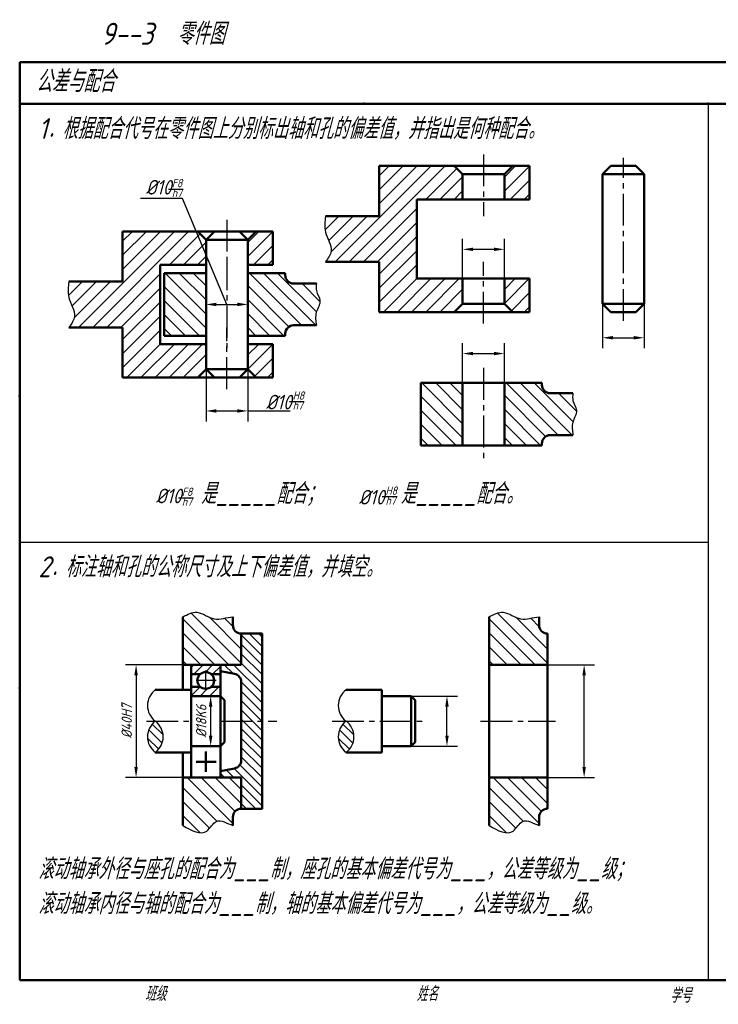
# Model space of a CAD drawing. Header units: millimetres. Extents: x 79 to 432, y 66 to 302.
import ezdxf

# ---------------------------------------------------------------- set-up
doc = ezdxf.new("R2010")
doc.units = ezdxf.units.MM
doc.header["$LTSCALE"] = 0.8
doc.linetypes.add('CENTER2', pattern=[28.575000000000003, 19.05, -3.175, 3.175, -3.175])
for name, color, linetype in [('剖面线层', 7, 'Continuous'), ('尺寸层', 221, 'Continuous'), ('细实线层', 7, 'Continuous')]:
    doc.layers.add(name, color=color, linetype=linetype)
for name, color, linetype, lineweight in [('文字层', 227, 'Continuous', 20), ('点画线层', 3, 'CENTER2', 25), ('粗实线层', 7, 'Continuous', 50)]:
    doc.layers.add(name, color=color, linetype=linetype, lineweight=lineweight)
doc.styles.add('工程字体（斜）', font='gbeitc.shx', dxfattribs={"bigfont": 'gbcbig.shx'})
doc.styles.add('工程斜体', font='gbeitc.shx', dxfattribs={"bigfont": 'gbcbig.shx'})
doc.dimstyles.new('gb35', dxfattribs={"dimtxt": 2.5, "dimasz": 2.5, "dimexe": 2.5, "dimexo": 0, "dimgap": 1, "dimtad": 1, "dimdsep": 46, "dimtxsty": '工程字体（斜）', "dimcen": 0, "dimadec": 0, "dimazin": 0, "dimtfac": 1, "dimtmove": 0, "dimatfit": 3, "dimfxl": 0, "dimarcsym": 0})
pattern_1 = [(135, (12.53816651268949, 4.818664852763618), (-1.122532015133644, -1.122532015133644), [])]

# ---------------------------------------------------------------- blocks, each defined once
blk = doc.blocks.new('*D22')
at = {"layer": 'Defpoints', "color": 0, "ltscale": 0.5}
for p in [(195.0721763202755, 222.1890420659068), (185.0721763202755, 215.1633605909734), (195.0721763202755, 215.1633605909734)]:
    blk.add_point(p, dxfattribs=at)
at = {"layer": '尺寸层', "color": 0, "lineweight": -2, "ltscale": 0.5}
for p, q in [((185.0721763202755, 215.1633605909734), (185.0721763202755, 224.6890420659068)), ((195.0721763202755, 215.1633605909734), (195.0721763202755, 224.6890420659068)), ((187.5721763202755, 222.1890420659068), (192.5721763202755, 222.1890420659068))]:
    blk.add_line(p, q, dxfattribs=at)
at = {"layer": '尺寸层', "color": 0, "ltscale": 0.5}
for points in [[(187.5721763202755, 222.6057087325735), (187.5721763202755, 221.7723753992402), (185.0721763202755, 222.1890420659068)], [(192.5721763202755, 222.6057087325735), (192.5721763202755, 221.7723753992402), (195.0721763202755, 222.1890420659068)]]:
    blk.add_solid(points, dxfattribs=at)
blk = doc.blocks.new('*D23')
at = {"layer": 'Defpoints', "color": 0, "ltscale": 0.5}
for p in [(218.5945918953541, 234.1395076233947), (228.5945918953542, 234.1395076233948), (228.5945918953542, 225.9808000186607)]:
    blk.add_point(p, dxfattribs=at)
at = {"layer": '尺寸层', "color": 0, "lineweight": -2, "ltscale": 0.5}
for p, q in [((218.5945918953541, 234.1395076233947), (218.5945918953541, 223.4808000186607)), ((228.5945918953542, 234.1395076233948), (228.5945918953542, 223.4808000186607)), ((221.0945918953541, 225.9808000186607), (226.0945918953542, 225.9808000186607))]:
    blk.add_line(p, q, dxfattribs=at)
at = {"layer": '尺寸层', "color": 0, "ltscale": 0.5}
for points in [[(221.0945918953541, 226.3974666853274), (221.0945918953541, 225.5641333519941), (218.5945918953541, 225.9808000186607)], [(226.0945918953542, 226.3974666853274), (226.0945918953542, 225.5641333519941), (228.5945918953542, 225.9808000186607)]]:
    blk.add_solid(points, dxfattribs=at)
blk = doc.blocks.new('*D24')
at = {"layer": 'Defpoints', "color": 0, "ltscale": 0.5}
for p in [(123.5718573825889, 233.9616869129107), (133.5718573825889, 233.9616869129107), (133.5718573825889, 233.9616869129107)]:
    blk.add_point(p, dxfattribs=at)
at = {"layer": '尺寸层', "color": 0, "lineweight": -2, "ltscale": 0.5}
for p, q in [((123.5718573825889, 233.9616869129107), (123.5718573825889, 236.4616869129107)), ((133.5718573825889, 233.9616869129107), (133.5718573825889, 236.4616869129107)), ((126.0718573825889, 233.9616869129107), (131.0718573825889, 233.9616869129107))]:
    blk.add_line(p, q, dxfattribs=at)
at = {"layer": '尺寸层', "color": 0, "ltscale": 0.5}
for points in [[(126.0718573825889, 234.3783535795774), (126.0718573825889, 233.5450202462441), (123.5718573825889, 233.9616869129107)], [(131.0718573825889, 234.3783535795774), (131.0718573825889, 233.5450202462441), (133.5718573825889, 233.9616869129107)]]:
    blk.add_solid(points, dxfattribs=at)
blk = doc.blocks.new('*D25')
at = {"layer": 'Defpoints', "color": 0, "ltscale": 0.5}
for p in [(118.0027550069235, 147.6103970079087), (106.8075581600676, 120.6103970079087), (118.0027550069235, 120.6103970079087)]:
    blk.add_point(p, dxfattribs=at)
at = {"layer": '尺寸层', "color": 0, "lineweight": -2, "ltscale": 0.5}
for p, q in [((118.0027550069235, 147.6103970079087), (104.3075581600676, 147.6103970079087)), ((106.8075581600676, 145.1103970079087), (106.8075581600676, 123.1103970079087)), ((118.0027550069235, 120.6103970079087), (104.3075581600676, 120.6103970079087))]:
    blk.add_line(p, q, dxfattribs=at)
at = {"layer": '尺寸层', "color": 0, "ltscale": 0.5}
for points in [[(106.390891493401, 145.1103970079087), (107.2242248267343, 145.1103970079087), (106.8075581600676, 147.6103970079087)], [(106.390891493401, 123.1103970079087), (107.2242248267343, 123.1103970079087), (106.8075581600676, 120.6103970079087)]]:
    blk.add_solid(points, dxfattribs=at)
at = {"layer": '尺寸层', "color": 0, "ltscale": 0.5, "insert": (104.5575581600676, 134.1103970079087), "char_height": 2.5, "attachment_point": 5, "rotation": 90, "style": '工程字体（斜）'}
blk.add_mtext('%%C40H7', dxfattribs=at)
blk = doc.blocks.new('*D26')
at = {"layer": 'Defpoints', "color": 0, "ltscale": 0.5}
for p in [(127.0027550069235, 140.1103970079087), (124.6756860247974, 128.1103970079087), (127.0027550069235, 128.1103970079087)]:
    blk.add_point(p, dxfattribs=at)
at = {"layer": '尺寸层', "color": 0, "lineweight": -2, "ltscale": 0.5}
for p, q in [((127.0027550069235, 140.1103970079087), (122.1756860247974, 140.1103970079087)), ((124.6756860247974, 137.6103970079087), (124.6756860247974, 130.6103970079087)), ((127.0027550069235, 128.1103970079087), (122.1756860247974, 128.1103970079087))]:
    blk.add_line(p, q, dxfattribs=at)
at = {"layer": '尺寸层', "color": 0, "ltscale": 0.5}
for points in [[(124.2590193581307, 137.6103970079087), (125.0923526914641, 137.6103970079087), (124.6756860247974, 140.1103970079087)], [(124.2590193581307, 130.6103970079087), (125.0923526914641, 130.6103970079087), (124.6756860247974, 128.1103970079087)]]:
    blk.add_solid(points, dxfattribs=at)
at = {"layer": '尺寸层', "color": 0, "ltscale": 0.5, "insert": (122.4256860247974, 134.1103970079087), "char_height": 2.5, "attachment_point": 5, "rotation": 90, "style": '工程字体（斜）'}
blk.add_mtext('%%C18K6', dxfattribs=at)
blk = doc.blocks.new('*D17')
at = {"layer": 'Defpoints', "color": 0, "ltscale": 0.5}
for p in [(195.0721763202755, 247.1651890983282), (185.0721763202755, 240.1395076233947), (195.0721763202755, 240.1395076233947)]:
    blk.add_point(p, dxfattribs=at)
at = {"layer": '尺寸层', "color": 0, "lineweight": -2, "ltscale": 0.5}
for p, q in [((185.0721763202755, 240.1395076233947), (185.0721763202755, 249.6651890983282)), ((195.0721763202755, 240.1395076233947), (195.0721763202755, 249.6651890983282)), ((187.5721763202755, 247.1651890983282), (192.5721763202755, 247.1651890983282))]:
    blk.add_line(p, q, dxfattribs=at)
at = {"layer": '尺寸层', "color": 0, "ltscale": 0.5}
for points in [[(187.5721763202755, 247.5818557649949), (187.5721763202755, 246.7485224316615), (185.0721763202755, 247.1651890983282)], [(192.5721763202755, 247.5818557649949), (192.5721763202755, 246.7485224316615), (195.0721763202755, 247.1651890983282)]]:
    blk.add_solid(points, dxfattribs=at)

msp = doc.modelspace()

# ---------------------------------------------------------------- hatches: boundary and pattern name
at = {"layer": '剖面线层', "ltscale": 0.5}
h = msp.add_hatch(dxfattribs=at)
h.set_pattern_fill('ANSI31', scale=0.75, style=0)
h.set_pattern_definition([(45, (66.5402607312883, 24.80235366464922), (-1.683798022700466, 1.683798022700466), [])])
edge = h.paths.add_edge_path()
edge.add_line((185.0721763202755, 259.1395076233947), (185.0721763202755, 265.1395076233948))
edge.add_line((185.0721763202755, 265.1395076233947), (183.0721763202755, 267.1395076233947))
edge.add_line((183.0721763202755, 267.1395076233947), (165.0721763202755, 267.1395076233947))
edge.add_line((165.0721763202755, 267.1395076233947), (165.0721763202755, 255.1395076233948))
edge.add_line((165.0721763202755, 255.1395076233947), (152.2076225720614, 255.1395076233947))
edge.add_spline(control_points=[(152.2076225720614, 255.1395076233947), (152.0473586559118, 253.8583626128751), (151.8156618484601, 252.0061851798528), (152.5888714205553, 250.1920711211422), (152.827555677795, 249.6395076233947)], knot_values=[0, 0, 0, 0, 3.825223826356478, 5.530203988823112, 5.530203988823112, 5.530203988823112, 5.530203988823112], degree=3, periodic=0)
edge.add_line((152.8275556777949, 249.6395076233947), (174.0721763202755, 249.6395076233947))
edge.add_line((174.0721763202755, 249.6395076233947), (174.0721763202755, 259.1395076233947))
edge.add_line((174.0721763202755, 259.1395076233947), (185.0721763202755, 259.1395076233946))
h.paths.add_polyline_path([(201.0721763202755, 267.1395076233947), (197.0721763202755, 267.1395076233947), (195.0721763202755, 265.1395076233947), (195.0721763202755, 259.1395076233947), (201.0721763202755, 259.1395076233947)])
edge = h.paths.add_edge_path()
edge.add_line((183.0721763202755, 232.1395076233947), (185.0721763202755, 234.1395076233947))
edge.add_line((185.0721763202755, 234.1395076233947), (185.0721763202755, 240.1395076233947))
edge.add_line((185.0721763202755, 240.1395076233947), (174.0721763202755, 240.1395076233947))
edge.add_line((174.0721763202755, 240.1395076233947), (174.0721763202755, 249.6395076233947))
edge.add_line((174.0721763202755, 249.6395076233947), (152.827555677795, 249.6395076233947))
edge.add_spline(control_points=[(152.827555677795, 249.6395076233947), (153.2553482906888, 248.6491508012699), (154.0971393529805, 246.7472378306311), (152.8295664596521, 244.9978550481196), (152.2076225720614, 244.1395076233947)], knot_values=[5.530203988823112, 5.530203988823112, 5.530203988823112, 5.530203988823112, 8.58603149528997, 11.52975493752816, 11.52975493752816, 11.52975493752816, 11.52975493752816], degree=3, periodic=0)
edge.add_line((152.2076225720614, 244.1395076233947), (165.0721763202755, 244.1395076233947))
edge.add_line((165.0721763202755, 244.1395076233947), (165.0721763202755, 232.1395076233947))
edge.add_line((165.0721763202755, 232.1395076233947), (183.0721763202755, 232.1395076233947))
h.paths.add_polyline_path([(195.0721763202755, 234.1395076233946), (197.0721763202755, 232.1395076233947), (201.0721763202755, 232.1395076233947), (201.0721763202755, 240.1395076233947), (195.0721763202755, 240.1395076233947)])
h = msp.add_hatch(dxfattribs=at)
h.set_pattern_fill('ANSI31', scale=0.75, style=0)
h.set_pattern_definition([(45, (5.039941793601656, 9.124532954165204), (-1.683798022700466, 1.683798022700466), [])])
edge = h.paths.add_edge_path()
edge.add_line((123.5718573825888, 243.4616869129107), (123.5718573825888, 249.4616869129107))
edge.add_line((123.5718573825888, 249.4616869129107), (121.5718573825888, 251.4616869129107))
edge.add_line((121.5718573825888, 251.4616869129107), (103.5718573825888, 251.4616869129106))
edge.add_line((103.5718573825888, 251.4616869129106), (103.5718573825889, 239.4616869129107))
edge.add_line((103.5718573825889, 239.4616869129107), (90.70730363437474, 239.4616869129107))
edge.add_spline(control_points=[(90.70730363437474, 239.4616869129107), (90.54703971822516, 238.180541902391), (90.3153429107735, 236.3283644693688), (91.08855248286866, 234.5142504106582), (91.32723674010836, 233.9616869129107)], knot_values=[0, 0, 0, 0, 3.825223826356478, 5.530203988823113, 5.530203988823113, 5.530203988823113, 5.530203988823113], degree=3, periodic=0)
edge.add_line((91.3272367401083, 233.9616869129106), (112.5718573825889, 233.9616869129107))
edge.add_line((112.5718573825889, 233.9616869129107), (112.5718573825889, 243.4616869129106))
edge.add_line((112.5718573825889, 243.4616869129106), (123.5718573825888, 243.4616869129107))
h.paths.add_polyline_path([(139.5718573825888, 251.4616869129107), (135.5718573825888, 251.4616869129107), (133.5718573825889, 249.4616869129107), (133.5718573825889, 243.4616869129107), (139.5718573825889, 243.4616869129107)])
edge = h.paths.add_edge_path()
edge.add_line((121.5718573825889, 216.4616869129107), (123.5718573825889, 218.4616869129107))
edge.add_line((123.5718573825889, 218.4616869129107), (123.5718573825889, 224.4616869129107))
edge.add_line((123.5718573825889, 224.4616869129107), (112.5718573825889, 224.4616869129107))
edge.add_line((112.5718573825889, 224.4616869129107), (112.5718573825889, 233.9616869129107))
edge.add_line((112.5718573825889, 233.9616869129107), (91.32723674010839, 233.9616869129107))
edge.add_spline(control_points=[(91.32723674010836, 233.9616869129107), (91.75502935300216, 232.9713300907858), (92.59682041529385, 231.0694171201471), (91.3292475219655, 229.3200343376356), (90.70730363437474, 228.4616869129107)], knot_values=[5.530203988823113, 5.530203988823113, 5.530203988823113, 5.530203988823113, 8.58603149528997, 11.52975493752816, 11.52975493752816, 11.52975493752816, 11.52975493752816], degree=3, periodic=0)
edge.add_line((90.70730363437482, 228.4616869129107), (103.5718573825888, 228.4616869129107))
edge.add_line((103.5718573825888, 228.4616869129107), (103.5718573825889, 216.4616869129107))
edge.add_line((103.5718573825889, 216.4616869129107), (121.5718573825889, 216.4616869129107))
h.paths.add_polyline_path([(133.5718573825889, 218.4616869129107), (135.5718573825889, 216.4616869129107), (139.5718573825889, 216.4616869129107), (139.5718573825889, 224.4616869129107), (133.5718573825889, 224.4616869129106)])
h = msp.add_hatch(dxfattribs=at)
h.set_pattern_fill('ANSI31', scale=0.75, angle=90, style=0)
h.set_pattern_definition([(135, (12.53816651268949, 4.818664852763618), (-1.683798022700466, -1.683798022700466), [])])
edge = h.paths.add_edge_path()
edge.add_line((132.0027550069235, 147.6103970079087), (132.0027550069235, 155.1103970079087))
edge.add_arc((132.0027550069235, 157.1103970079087), 2, 180, 270, ccw=False)
edge.add_line((130.0027550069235, 157.1103970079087), (130.0027550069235, 159.1103970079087))
edge.add_spline(control_points=[(130.0027550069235, 159.1103970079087), (128.520972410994, 159.0350119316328), (125.4772161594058, 157.6836278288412), (121.7103328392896, 161.0320487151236), (119.1444337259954, 159.7021334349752), (118.0027550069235, 159.1103970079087)], knot_values=[0, 0, 0, 1.06581410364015e-14, 4.472166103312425, 8.919741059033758, 12.48499100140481, 12.48499100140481, 12.48499100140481, 12.48499100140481], degree=3, periodic=0)
edge.add_line((118.0027550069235, 159.1103970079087), (118.0027550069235, 147.6103970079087))
edge.add_line((118.0027550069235, 147.6103970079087), (132.0027550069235, 147.6103970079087))
edge = h.paths.add_edge_path()
edge.add_spline(control_points=[(118.0027550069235, 109.1103970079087), (120.1443446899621, 107.8976909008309), (123.4623028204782, 106.0188491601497), (125.9812560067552, 111.3391966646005), (128.5995890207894, 109.6066782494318), (130.0027550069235, 109.1103970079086)], knot_values=[0, 0, 0, 0, 5.918951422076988, 9.170212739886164, 13.22144511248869, 13.22144511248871, 13.22144511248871, 13.22144511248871], degree=3, periodic=0)
edge.add_line((130.0027550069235, 109.1103970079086), (130.0027550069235, 111.1103970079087))
edge.add_arc((132.0027550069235, 111.1103970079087), 2, 90, 180, ccw=False)
edge.add_line((132.0027550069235, 113.1103970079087), (132.0027550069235, 120.6103970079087))
edge.add_line((132.0027550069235, 120.6103970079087), (118.0027550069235, 120.6103970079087))
edge.add_line((118.0027550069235, 120.6103970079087), (118.0027550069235, 109.1103970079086))
h = msp.add_hatch(dxfattribs=at)
h.set_pattern_fill('ANSI31', scale=0.75, angle=90, style=0)
h.set_pattern_definition([(135, (85.94419585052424, 4.818664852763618), (-1.683798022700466, -1.683798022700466), [])])
edge = h.paths.add_edge_path()
edge.add_arc((205.4087843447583, 157.1103970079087), 2, 180, 270, ccw=False)
edge.add_line((203.4087843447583, 157.1103970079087), (203.4087843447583, 159.1103970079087))
edge.add_spline(control_points=[(203.4087843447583, 159.1103970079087), (201.9270017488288, 159.0350119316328), (198.8832454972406, 157.6836278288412), (195.1163621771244, 161.0320487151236), (192.5504630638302, 159.7021334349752), (191.4087843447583, 159.1103970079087)], knot_values=[0, 0, 0, 1.06581410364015e-14, 4.472166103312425, 8.919741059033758, 12.48499100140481, 12.48499100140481, 12.48499100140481, 12.48499100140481], degree=3, periodic=0)
edge.add_line((191.4087843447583, 159.1103970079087), (191.4087843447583, 147.6103970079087))
edge.add_line((191.4087843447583, 147.6103970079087), (205.4087843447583, 147.6103970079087))
edge.add_line((205.4087843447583, 147.6103970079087), (205.4087843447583, 155.1103970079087))
edge = h.paths.add_edge_path()
edge.add_line((205.4087843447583, 120.6103970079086), (191.4087843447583, 120.6103970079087))
edge.add_line((191.4087843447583, 120.6103970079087), (191.4087843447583, 109.1103970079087))
edge.add_spline(control_points=[(191.4087843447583, 109.1103970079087), (193.5503740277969, 107.8976909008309), (196.8683321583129, 106.0188491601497), (199.38728534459, 111.3391966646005), (202.0056183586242, 109.6066782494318), (203.4087843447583, 109.1103970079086)], knot_values=[0, 0, 0, 0, 5.918951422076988, 9.170212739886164, 13.22144511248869, 13.22144511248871, 13.22144511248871, 13.22144511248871], degree=3, periodic=0)
edge.add_line((203.4087843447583, 109.1103970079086), (203.4087843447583, 111.1103970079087))
edge.add_arc((205.4087843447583, 111.1103970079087), 2, 90.0000000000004, 180, ccw=False)
edge.add_line((205.4087843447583, 113.1103970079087), (205.4087843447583, 120.6103970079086))
h = msp.add_hatch(dxfattribs=at)
h.set_pattern_fill('ANSI31', scale=0.5, angle=90, style=0)
h.set_pattern_definition(pattern_1)
h.paths.add_polyline_path([(137.0027550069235, 155.1103970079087), (132.0027550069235, 155.1103970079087), (132.0027550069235, 147.6103970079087), (127.0027550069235, 147.6103970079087), (127.0027550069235, 146.1103970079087), (130.3949872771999, 145.4319505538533, -0.3575107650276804), (132.0027550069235, 143.4707892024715), (132.0027550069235, 134.1103970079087), (137.0027550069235, 134.1103970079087)])
h.paths.add_polyline_path([(132.0027550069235, 124.7500048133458, -0.3575107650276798), (130.3949872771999, 122.7888434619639), (127.0027550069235, 122.1103970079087), (127.0027550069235, 120.6103970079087), (132.0027550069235, 120.6103970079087), (132.0027550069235, 113.1103970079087), (137.0027550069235, 113.1103970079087), (137.0027550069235, 134.1103970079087), (132.0027550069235, 134.1103970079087)])
h = msp.add_hatch(dxfattribs=at)
h.set_pattern_fill('ANSI31', scale=0.5, angle=90, style=0)
h.set_pattern_definition(pattern_1)
h.paths.add_polyline_path([(111.4182466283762, 126.6103970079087, 0.5012181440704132), (111.4182466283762, 134.1103970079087, 0.5012181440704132)])
h = msp.add_hatch(dxfattribs=at)
h.set_pattern_fill('ANSI31', scale=0.5, angle=90, style=0)
h.set_pattern_definition([(135, (58.24888535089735, 4.818664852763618), (-1.122532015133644, -1.122532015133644), [])])
h.paths.add_polyline_path([(157.1289654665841, 126.6103970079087, 0.5012181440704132), (157.1289654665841, 134.1103970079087, 0.5012181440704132)])
at = {"layer": '尺寸层'}
h = msp.add_hatch(dxfattribs=at)
h.set_pattern_fill('ANSI31', scale=0.5, style=0)
h.set_pattern_definition([(45, (0, 0), (-1.122532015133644, 1.122532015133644), [])])
h.paths.add_polyline_path([(127.0027550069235, 147.6103970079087), (120.0027550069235, 147.6103970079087), (120.0027550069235, 145.3603970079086), (122.1798793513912, 145.3603970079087, -0.3779644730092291), (124.8256306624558, 145.3603970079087), (127.0027550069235, 145.3603970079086)])
h.paths.add_polyline_path([(127.0027550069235, 142.3603970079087), (124.8256306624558, 142.3603970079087, -0.3779644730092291), (122.1798793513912, 142.3603970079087), (120.0027550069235, 142.3603970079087), (120.0027550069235, 140.1103970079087), (127.0027550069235, 140.1103970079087)])
at = {"layer": '细实线层', "ltscale": 0.5}
h = msp.add_hatch(dxfattribs=at)
h.set_pattern_fill('ANSI31', scale=0.75, angle=90, style=0)
h.set_pattern_definition([(135, (-61.50031861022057, 29.45928834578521), (-1.683798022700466, -1.683798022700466), [])])
h.paths.add_polyline_path([(123.5718573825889, 241.4616869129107), (113.5718573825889, 241.4616869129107), (113.5718573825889, 233.9616869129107), (123.5718573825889, 233.9616869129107)])
h.paths.add_polyline_path([(113.5718573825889, 233.9616869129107), (113.5718573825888, 226.4616869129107), (123.5718573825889, 226.4616869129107), (123.5718573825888, 233.9616869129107)])
edge = h.paths.add_edge_path()
edge.add_spline(control_points=[(150.7424181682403, 233.9616869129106), (150.8407310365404, 234.2697419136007), (151.0418431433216, 235.3432462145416), (149.7801341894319, 236.9270862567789), (149.9470987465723, 238.3597798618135), (150.0172443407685, 238.9616869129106)], knot_values=[0, 0, 0, 0, 0.9769689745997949, 3.433849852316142, 5.213866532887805, 5.213866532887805, 5.213866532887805, 5.213866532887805], degree=3, periodic=0)
edge.add_line((150.0172443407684, 238.9616869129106), (144.5718573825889, 238.9616869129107))
edge.add_arc((144.5718573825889, 240.9616869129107), 2.000000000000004, 180, 270, ccw=False)
edge.add_line((142.5718573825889, 240.9616869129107), (142.5718573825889, 241.4616869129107))
edge.add_line((142.5718573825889, 241.4616869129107), (133.5718573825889, 241.4616869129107))
edge.add_line((133.5718573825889, 241.4616869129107), (133.5718573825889, 233.9616869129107))
edge.add_line((133.5718573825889, 233.9616869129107), (150.7424181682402, 233.9616869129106))
edge = h.paths.add_edge_path()
edge.add_line((133.5718573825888, 233.9616869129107), (133.5718573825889, 226.4616869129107))
edge.add_line((133.5718573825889, 226.4616869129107), (142.5718573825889, 226.4616869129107))
edge.add_line((142.5718573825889, 226.4616869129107), (142.5718573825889, 226.9616869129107))
edge.add_arc((144.5718573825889, 226.9616869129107), 2.000000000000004, 90, 180, ccw=False)
edge.add_line((144.5718573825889, 228.9616869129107), (150.0172443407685, 228.9616869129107))
edge.add_spline(control_points=[(150.0172443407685, 228.9616869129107), (149.8604675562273, 230.0070879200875), (149.6044224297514, 231.7144187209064), (150.5444987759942, 233.3415233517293), (150.7424181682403, 233.9616869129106)], knot_values=[5.213866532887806, 5.213866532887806, 5.213866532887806, 5.213866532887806, 8.320068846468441, 10.28686229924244, 10.28686229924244, 10.28686229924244, 10.28686229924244], degree=3, periodic=0)
edge.add_line((150.7424181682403, 233.9616869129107), (133.5718573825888, 233.9616869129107))
h = msp.add_hatch(dxfattribs=at)
h.set_pattern_fill('ANSI31', scale=0.75, angle=90, style=0)
h.set_pattern_definition([(135, (3.274660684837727e-07, 3.160962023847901), (-1.683798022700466, -1.683798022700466), [])])
h.paths.add_polyline_path([(185.0721763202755, 215.1633605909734), (175.0721763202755, 215.1633605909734), (175.0721763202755, 207.6633605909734), (185.0721763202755, 207.6633605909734)])
h.paths.add_polyline_path([(175.0721763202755, 207.6633605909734), (175.0721763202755, 200.1633605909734), (185.0721763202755, 200.1633605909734), (185.0721763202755, 207.6633605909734)])
edge = h.paths.add_edge_path()
edge.add_spline(control_points=[(212.2427371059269, 207.6633605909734), (212.341049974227, 207.9714155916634), (212.5421620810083, 209.0449198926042), (211.2804531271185, 210.6287599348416), (211.4474176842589, 212.0614535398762), (211.5175632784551, 212.6633605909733)], knot_values=[0, 0, 0, 0, 0.9769689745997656, 3.433849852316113, 5.213866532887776, 5.213866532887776, 5.213866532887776, 5.213866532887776], degree=3, periodic=0)
edge.add_line((211.5175632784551, 212.6633605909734), (206.0721763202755, 212.6633605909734))
edge.add_arc((206.0721763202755, 214.6633605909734), 2, 180, 270, ccw=False)
edge.add_line((204.0721763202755, 214.6633605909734), (204.0721763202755, 215.1633605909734))
edge.add_line((204.0721763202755, 215.1633605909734), (195.0721763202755, 215.1633605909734))
edge.add_line((195.0721763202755, 215.1633605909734), (195.0721763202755, 207.6633605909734))
edge.add_line((195.0721763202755, 207.6633605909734), (212.2427371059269, 207.6633605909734))
edge = h.paths.add_edge_path()
edge.add_line((195.0721763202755, 207.6633605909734), (195.0721763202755, 200.1633605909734))
edge.add_line((195.0721763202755, 200.1633605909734), (204.0721763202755, 200.1633605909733))
edge.add_line((204.0721763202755, 200.1633605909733), (204.0721763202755, 200.6633605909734))
edge.add_arc((206.0721763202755, 200.6633605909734), 2, 90, 180, ccw=False)
edge.add_line((206.0721763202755, 202.6633605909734), (211.517563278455, 202.6633605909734))
edge.add_spline(control_points=[(211.5175632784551, 202.6633605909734), (211.3607864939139, 203.7087615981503), (211.104741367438, 205.4160923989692), (212.0448177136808, 207.043197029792), (212.2427371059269, 207.6633605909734)], knot_values=[5.213866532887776, 5.213866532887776, 5.213866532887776, 5.213866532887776, 8.32006884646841, 10.28686229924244, 10.28686229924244, 10.28686229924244, 10.28686229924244], degree=3, periodic=0)
edge.add_line((212.2427371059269, 207.6633605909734), (195.0721763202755, 207.6633605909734))

# ---------------------------------------------------------------- linework, layer by layer
at = {"layer": '尺寸层', "color": 7, "ltscale": 0.5}
for p, q in [((114.5933094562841, 261.6167593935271), (118.1224197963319, 261.6167593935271)), ((117.9013960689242, 259.3420188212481), (107.9013960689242, 259.3420188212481)), ((128.5718573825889, 233.9616869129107), (117.9013960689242, 259.3420188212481)), ((123.5718573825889, 218.4616869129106), (123.5718573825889, 205.9389200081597)), ((133.5718573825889, 218.4616869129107), (133.5718573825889, 205.9389200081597)), ((143.5687074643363, 210.7136605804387), (147.097817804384, 210.7136605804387)), ((126.0718573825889, 208.4389200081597), (131.0718573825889, 208.4389200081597)), ((133.5718573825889, 208.4389200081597), (143.6968573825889, 208.4389200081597)), ((117.0042283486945, 187.6513538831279), (120.5333386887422, 187.6513538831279)), ((165.8182739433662, 187.9311788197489), (169.3473842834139, 187.9311788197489))]:
    msp.add_line(p, q, dxfattribs=at)
at = {"layer": '尺寸层', "color": 7}
for p, q in [((205.4087843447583, 147.6103970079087), (216.6907653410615, 147.6103970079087)), ((214.1907653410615, 123.1103970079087), (214.1907653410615, 145.1103970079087)), ((172.7134738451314, 140.1103970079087), (183.820795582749, 140.1103970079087)), ((181.320795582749, 130.6103970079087), (181.320795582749, 137.6103970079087)), ((172.7134738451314, 128.1103970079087), (183.820795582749, 128.1103970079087)), ((205.4087843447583, 120.6103970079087), (216.6907653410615, 120.6103970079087))]:
    msp.add_line(p, q, dxfattribs=at)
at = {"layer": '尺寸层', "color": 7, "ltscale": 0.5}
for points in [[(126.0718573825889, 208.8555866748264), (126.0718573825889, 208.022253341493), (123.5718573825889, 208.4389200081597)], [(131.0718573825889, 208.8555866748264), (131.0718573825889, 208.022253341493), (133.5718573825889, 208.4389200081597)]]:
    msp.add_solid(points, dxfattribs=at)
at = {"layer": '尺寸层', "color": 7}
for points in [[(213.7740986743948, 145.1103970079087), (214.6074320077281, 145.1103970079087), (214.1907653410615, 147.6103970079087)], [(180.9041289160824, 137.6103970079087), (181.7374622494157, 137.6103970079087), (181.320795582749, 140.1103970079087)], [(180.9041289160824, 130.6103970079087), (181.7374622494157, 130.6103970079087), (181.320795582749, 128.1103970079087)], [(213.7740986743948, 123.1103970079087), (214.6074320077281, 123.1103970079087), (214.1907653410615, 120.6103970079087)]]:
    msp.add_solid(points, dxfattribs=at)
at = {"layer": '点画线层', "color": 7, "ltscale": 0.5}
for p, q in [((190.0721763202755, 269.9080396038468), (190.0721763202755, 255.1395076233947)), ((223.5945918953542, 230.0077595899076), (223.5945918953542, 269.083723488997)), ((128.5718573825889, 254.2302188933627), (128.5718573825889, 239.4616869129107)), ((128.5718573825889, 245.0371048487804), (128.5718573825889, 223.2152526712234)), ((190.0721763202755, 229.3709756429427), (190.0721763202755, 244.1395076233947)), ((128.5718573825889, 213.6931549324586), (128.5718573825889, 228.4616869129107)), ((190.0721763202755, 218.7387785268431), (190.0721763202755, 196.9169263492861)), ((123.5027550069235, 141.3994630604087), (123.5027550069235, 146.2699208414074)), ((126.0037905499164, 143.8603970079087), (121.2297453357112, 143.8603970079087)), ((109.2888332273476, 134.1103970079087), (120.0027550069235, 134.1103970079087)), ((127.0027550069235, 134.1103970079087), (140.5476143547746, 134.1103970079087)), ((153.7710125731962, 134.1103970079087), (175.7943035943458, 134.1103970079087)), ((189.3789406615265, 134.1103970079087), (207.3300670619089, 134.1103970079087))]:
    msp.add_line(p, q, dxfattribs=at)
at = {"layer": '粗实线层', "ltscale": 0.5}
for p, q in [((408.9094181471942, 292.0297198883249), (78.90941814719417, 292.0297198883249)), ((78.90941814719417, 292.0297198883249), (78.90941814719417, 282.0297198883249)), ((238.8783464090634, 282.0297198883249), (78.90941814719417, 282.0297198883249)), ((408.9094181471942, 282.0297198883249), (238.8783464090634, 282.0297198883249)), ((78.90941814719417, 72.0297198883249), (408.9094181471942, 72.0297198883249))]:
    msp.add_line(p, q, dxfattribs=at)
at = {"layer": '粗实线层', "color": 7, "ltscale": 0.5}
for p, q in [((78.90941814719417, 282.0297198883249), (78.90941814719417, 72.0297198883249)), ((165.0721763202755, 255.1395076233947), (165.0721763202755, 267.1395076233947)), ((165.0721763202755, 267.1395076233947), (201.0721763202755, 267.1395076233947)), ((185.0721763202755, 265.1395076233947), (183.0721763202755, 267.1395076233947)), ((195.0721763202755, 265.1395076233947), (197.0721763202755, 267.1395076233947)), ((201.0721763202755, 267.1395076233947), (201.0721763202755, 259.1395076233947)), ((220.5945918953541, 267.1395076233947), (218.5945918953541, 265.1395076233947)), ((220.5945918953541, 267.1395076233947), (226.5945918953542, 267.1395076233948)), ((226.5945918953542, 267.1395076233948), (228.5945918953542, 265.1395076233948)), ((185.0721763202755, 265.1395076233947), (195.0721763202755, 265.1395076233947)), ((185.0721763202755, 265.1395076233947), (185.0721763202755, 259.1395076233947)), ((195.0721763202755, 265.1395076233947), (195.0721763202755, 259.1395076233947)), ((218.5945918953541, 234.1395076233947), (218.5945918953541, 265.1395076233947)), ((218.5945918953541, 265.1395076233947), (228.5945918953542, 265.1395076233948)), ((228.5945918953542, 265.1395076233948), (228.5945918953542, 234.1395076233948)), ((201.0721763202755, 259.1395076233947), (174.0721763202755, 259.1395076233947)), ((174.0721763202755, 259.1395076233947), (174.0721763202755, 249.6395076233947)), ((165.0721763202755, 255.1395076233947), (152.2076225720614, 255.1395076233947)), ((103.5718573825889, 239.4616869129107), (103.5718573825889, 251.4616869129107)), ((103.5718573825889, 251.4616869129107), (139.5718573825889, 251.4616869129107)), ((123.5718573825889, 249.4616869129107), (121.5718573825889, 251.4616869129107)), ((125.5718573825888, 251.4616869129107), (123.5718573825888, 249.4616869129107)), ((125.5718573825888, 251.4616869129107), (131.5718573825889, 251.4616869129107)), ((131.5718573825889, 251.4616869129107), (133.5718573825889, 249.4616869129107)), ((133.5718573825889, 249.4616869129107), (135.5718573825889, 251.4616869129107)), ((139.5718573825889, 251.4616869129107), (139.5718573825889, 243.4616869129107)), ((123.5718573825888, 249.4616869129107), (133.5718573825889, 249.4616869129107)), ((123.5718573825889, 249.4616869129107), (123.5718573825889, 243.4616869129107)), ((123.5718573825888, 218.4616869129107), (123.5718573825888, 249.4616869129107)), ((133.5718573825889, 249.4616869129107), (133.5718573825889, 243.4616869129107)), ((133.5718573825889, 249.4616869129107), (133.5718573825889, 218.4616869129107)), ((174.0721763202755, 240.1395076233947), (174.0721763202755, 249.6395076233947)), ((123.5718573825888, 243.4616869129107), (112.5718573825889, 243.4616869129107)), ((112.5718573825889, 243.4616869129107), (112.5718573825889, 233.9616869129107)), ((139.5718573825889, 243.4616869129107), (133.5718573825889, 243.4616869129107)), ((165.0721763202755, 244.1395076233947), (152.2076225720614, 244.1395076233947)), ((165.0721763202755, 244.1395076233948), (165.0721763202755, 232.1395076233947)), ((113.5718573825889, 241.4616869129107), (113.5718573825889, 226.4616869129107)), ((113.5718573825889, 241.4616869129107), (123.5718573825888, 241.4616869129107)), ((123.5718573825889, 226.4616869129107), (123.5718573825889, 241.4616869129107)), ((133.5718573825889, 241.4616869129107), (142.5718573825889, 241.4616869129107)), ((133.5718573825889, 226.4616869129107), (133.5718573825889, 241.4616869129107)), ((142.5718573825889, 241.4616869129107), (142.5718573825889, 240.9616869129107)), ((103.5718573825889, 239.4616869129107), (90.70730363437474, 239.4616869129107)), ((144.5718573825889, 238.9616869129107), (150.0172443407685, 238.9616869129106)), ((201.0721763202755, 240.1395076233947), (174.0721763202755, 240.1395076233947)), ((185.0721763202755, 234.1395076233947), (185.0721763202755, 240.1395076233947)), ((195.0721763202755, 234.1395076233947), (195.0721763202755, 240.1395076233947)), ((201.0721763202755, 232.1395076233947), (201.0721763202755, 240.1395076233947)), ((112.5718573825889, 224.4616869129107), (112.5718573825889, 233.9616869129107)), ((185.0721763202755, 234.1395076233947), (183.0721763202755, 232.1395076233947)), ((185.0721763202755, 234.1395076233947), (195.0721763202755, 234.1395076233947)), ((195.0721763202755, 234.1395076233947), (197.0721763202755, 232.1395076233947)), ((220.5945918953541, 232.1395076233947), (218.5945918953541, 234.1395076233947)), ((218.5945918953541, 234.1395076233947), (228.5945918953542, 234.1395076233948)), ((228.5945918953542, 234.1395076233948), (226.5945918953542, 232.1395076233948)), ((165.0721763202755, 232.1395076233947), (201.0721763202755, 232.1395076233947)), ((226.5945918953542, 232.1395076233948), (220.5945918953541, 232.1395076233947)), ((144.5718573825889, 228.9616869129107), (150.0172443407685, 228.9616869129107)), ((103.5718573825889, 228.4616869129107), (90.70730363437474, 228.4616869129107)), ((103.5718573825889, 228.4616869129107), (103.5718573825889, 216.4616869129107)), ((142.5718573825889, 226.4616869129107), (142.5718573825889, 226.9616869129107)), ((123.5718573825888, 224.4616869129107), (112.5718573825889, 224.4616869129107)), ((113.5718573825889, 226.4616869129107), (123.5718573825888, 226.4616869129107)), ((123.5718573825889, 218.4616869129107), (123.5718573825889, 224.4616869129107)), ((133.5718573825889, 226.4616869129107), (142.5718573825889, 226.4616869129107)), ((139.5718573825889, 224.4616869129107), (133.5718573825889, 224.4616869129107)), ((133.5718573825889, 218.4616869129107), (133.5718573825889, 224.4616869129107)), ((139.5718573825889, 216.4616869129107), (139.5718573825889, 224.4616869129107)), ((123.5718573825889, 218.4616869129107), (121.5718573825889, 216.4616869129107)), ((123.5718573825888, 218.4616869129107), (133.5718573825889, 218.4616869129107)), ((125.5718573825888, 216.4616869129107), (123.5718573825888, 218.4616869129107)), ((133.5718573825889, 218.4616869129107), (131.5718573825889, 216.4616869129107)), ((133.5718573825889, 218.4616869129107), (135.5718573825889, 216.4616869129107)), ((103.5718573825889, 216.4616869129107), (139.5718573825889, 216.4616869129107)), ((131.5718573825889, 216.4616869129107), (125.5718573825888, 216.4616869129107)), ((175.0721763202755, 215.1633605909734), (175.0721763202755, 200.1633605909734)), ((175.0721763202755, 215.1633605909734), (204.0721763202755, 215.1633605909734)), ((185.0721763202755, 200.1633605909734), (185.0721763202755, 215.1633605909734)), ((195.0721763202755, 200.1633605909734), (195.0721763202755, 215.1633605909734)), ((204.0721763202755, 215.1633605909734), (204.0721763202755, 214.6633605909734)), ((206.0721763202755, 212.6633605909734), (211.5175632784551, 212.6633605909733)), ((204.0721763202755, 200.1633605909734), (204.0721763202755, 200.6633605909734)), ((206.0721763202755, 202.6633605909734), (211.5175632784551, 202.6633605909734)), ((175.0721763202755, 200.1633605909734), (204.0721763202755, 200.1633605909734)), ((118.0027550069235, 159.1103970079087), (118.0027550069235, 141.6103970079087)), ((130.0027550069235, 157.1103970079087), (130.0027550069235, 159.1103970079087)), ((191.4087843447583, 159.1103970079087), (191.4087843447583, 109.1103970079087)), ((203.4087843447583, 157.1103970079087), (203.4087843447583, 159.1103970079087)), ((130.0027550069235, 157.1103970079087), (130.0027550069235, 157.1103970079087)), ((132.0027550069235, 155.1103970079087), (132.0027550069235, 147.6103970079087)), ((137.0027550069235, 155.1103970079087), (132.0027550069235, 155.1103970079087)), ((132.0027550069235, 155.1103970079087), (132.0027550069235, 155.1103970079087)), ((137.0027550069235, 155.1103970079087), (137.0027550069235, 113.1103970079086)), ((205.4087843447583, 155.1103970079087), (205.4087843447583, 113.1103970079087)), ((118.0027550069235, 147.6103970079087), (132.0027550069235, 147.6103970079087)), ((120.0027550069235, 147.6103970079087), (120.0027550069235, 120.6103970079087)), ((127.0027550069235, 147.6103970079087), (127.0027550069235, 120.6103970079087)), ((191.4087843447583, 147.6103970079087), (205.4087843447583, 147.6103970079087)), ((122.1798793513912, 145.3603970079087), (120.0027550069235, 145.3603970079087)), ((127.0027550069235, 145.3603970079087), (124.8256306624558, 145.3603970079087)), ((130.3949872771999, 145.4319505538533), (127.0027550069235, 146.1103970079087)), ((120.0027550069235, 141.6103970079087), (111.4182466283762, 141.6103970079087)), ((122.1798793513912, 142.3603970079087), (120.0027550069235, 142.3603970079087)), ((127.0027550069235, 142.3603970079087), (124.8256306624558, 142.3603970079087)), ((132.0027550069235, 143.4707892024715), (132.0027550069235, 124.7500048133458)), ((165.7134738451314, 141.6103970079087), (157.1289654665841, 141.6103970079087)), ((165.7134738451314, 141.6103970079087), (165.7134738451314, 126.6103970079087)), ((127.0027550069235, 140.1103970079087), (120.0027550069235, 140.1103970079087)), ((127.0027550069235, 140.1103970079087), (128.0027550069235, 139.1103970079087)), ((172.7134738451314, 140.1103970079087), (165.7134738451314, 140.1103970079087)), ((172.7134738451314, 140.1103970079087), (173.7134738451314, 139.1103970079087)), ((172.7134738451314, 140.1103970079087), (172.7134738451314, 128.1103970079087)), ((128.0027550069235, 139.1103970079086), (128.0027550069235, 129.1103970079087)), ((173.7134738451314, 139.1103970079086), (173.7134738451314, 129.1103970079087)), ((127.0027550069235, 128.1103970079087), (120.0027550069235, 128.1103970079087)), ((127.0027550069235, 128.1103970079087), (128.0027550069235, 129.1103970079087)), ((172.7134738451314, 128.1103970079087), (165.7134738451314, 128.1103970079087)), ((172.7134738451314, 128.1103970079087), (173.7134738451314, 129.1103970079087)), ((120.0027550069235, 126.6103970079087), (111.4182466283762, 126.6103970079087)), ((118.0027550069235, 126.6103970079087), (118.0027550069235, 109.1103970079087)), ((123.5027550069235, 126.8213309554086), (123.5027550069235, 121.9508731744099)), ((165.7134738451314, 126.6103970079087), (157.1289654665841, 126.6103970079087)), ((126.0037905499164, 124.3603970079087), (121.2297453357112, 124.3603970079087)), ((130.3949872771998, 122.7888434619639), (127.0027550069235, 122.1103970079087)), ((118.0027550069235, 120.6103970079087), (132.0027550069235, 120.6103970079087)), ((132.0027550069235, 120.6103970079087), (132.0027550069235, 113.1103970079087)), ((191.4087843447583, 120.6103970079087), (205.4087843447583, 120.6103970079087)), ((130.0027550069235, 111.1103970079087), (130.0027550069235, 111.1103970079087)), ((130.0027550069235, 111.1103970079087), (130.0027550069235, 109.1103970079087)), ((137.0027550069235, 113.1103970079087), (132.0027550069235, 113.1103970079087)), ((132.0027550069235, 113.1103970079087), (132.0027550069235, 113.1103970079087)), ((203.4087843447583, 111.1103970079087), (203.4087843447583, 111.1103970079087)), ((203.4087843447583, 111.1103970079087), (203.4087843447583, 109.1103970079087))]:
    msp.add_line(p, q, dxfattribs=at)
msp.add_circle((123.5027550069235, 143.8603970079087), 2, dxfattribs=at)
for centre, start, end in [((144.5718573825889, 240.9616869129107), 180, 269.9999999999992), ((144.5718573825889, 226.9616869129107), 90, 180), ((206.0721763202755, 214.6633605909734), 180, 270), ((206.0721763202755, 200.6633605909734), 90, 180), ((132.0027550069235, 157.1103970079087), 180, 270), ((205.4087843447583, 157.1103970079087), 180, 270), ((130.0027550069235, 143.4707892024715), 0, 78.69006752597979), ((130.0027550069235, 124.7500048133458), 281.3099324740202, 0), ((132.0027550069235, 111.1103970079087), 90, 180), ((205.4087843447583, 111.1103970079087), 90, 180)]:
    msp.add_arc(centre, 2, start, end, dxfattribs=at)
at = {"layer": '粗实线层'}
for p in [(161.4094181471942, 282.0297198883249), (243.9094181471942, 282.0297198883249)]:
    msp.add_point(p, dxfattribs=at)
at = {"layer": '粗实线层', "color": 7}
for p in [(78.90941814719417, 212.0297198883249), (78.90941814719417, 142.0297198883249)]:
    msp.add_point(p, dxfattribs=at)
at = {"layer": '细实线层', "color": 7, "ltscale": 0.5}
for p, q in [((243.9094184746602, 282.0297201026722), (243.9094184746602, 72.02972010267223)), ((78.90941847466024, 177.0297201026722), (243.9094184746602, 177.0297201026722))]:
    msp.add_line(p, q, dxfattribs=at)
for centre, start, end in [((114.2193487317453, 137.8603970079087), 126.7582808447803, 233.2417191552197), ((159.9300675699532, 137.8603970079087), 126.7582808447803, 233.2417191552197), ((114.2193487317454, 130.3603970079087), 126.7582808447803, 233.2417191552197), ((108.6171445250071, 130.3603970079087), 306.7582808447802, 53.24171915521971), ((159.9300675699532, 130.3603970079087), 126.7582808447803, 233.2417191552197), ((154.327863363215, 130.3603970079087), 306.7582808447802, 53.24171915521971)]:
    msp.add_arc(centre, 4.680670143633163, start, end, dxfattribs=at)
for points in [[(152.2076225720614, 255.1395076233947), (152.2076225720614, 251.3142837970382), (153.5656362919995, 246.7512707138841), (152.2076225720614, 244.1395076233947)], [(90.70730363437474, 239.4616869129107), (90.70730363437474, 235.6364630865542), (92.06531735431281, 231.0734500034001), (90.70730363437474, 228.4616869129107)], [(150.0172443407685, 238.9616869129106), (150.0172443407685, 237.181670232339), (150.8716254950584, 234.8781302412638), (149.9953554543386, 232.0678121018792), (150.0172443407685, 228.9616869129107)], [(211.5175632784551, 212.6633605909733), (211.5175632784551, 210.8833439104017), (212.3719444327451, 208.5798039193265), (211.4956743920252, 205.7694857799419), (211.5175632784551, 202.6633605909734)]]:
    msp.add_spline(points, degree=3, dxfattribs=at)
for points, knots in [([(118.0027550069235, 159.1103970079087), (119.1444337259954, 159.7021334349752), (121.7103328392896, 161.0320487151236), (125.4772161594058, 157.6836278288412), (128.520972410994, 159.0350119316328), (130.0027550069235, 159.1103970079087)], [0, 0, 0, 0, 3.56524994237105, 8.012824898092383, 12.4849910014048, 12.48499100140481, 12.48499100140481, 12.48499100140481]), ([(191.4087843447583, 159.1103970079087), (192.5504630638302, 159.7021334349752), (195.1163621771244, 161.0320487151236), (198.8832454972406, 157.6836278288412), (201.9270017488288, 159.0350119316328), (203.4087843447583, 159.1103970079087)], [0, 0, 0, 0, 3.56524994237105, 8.012824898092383, 12.4849910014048, 12.48499100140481, 12.48499100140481, 12.48499100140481]), ([(118.0027550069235, 109.1103970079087), (120.1443446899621, 107.8976909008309), (123.4623028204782, 106.0188491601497), (125.9812560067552, 111.3391966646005), (128.5995890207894, 109.6066782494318), (130.0027550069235, 109.1103970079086)], [0, 0, 0, 0, 5.918951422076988, 9.170212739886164, 13.22144511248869, 13.22144511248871, 13.22144511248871, 13.22144511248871]), ([(191.4087843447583, 109.1103970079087), (193.5503740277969, 107.8976909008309), (196.8683321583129, 106.0188491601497), (199.38728534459, 111.3391966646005), (202.0056183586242, 109.6066782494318), (203.4087843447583, 109.1103970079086)], [0, 0, 0, 0, 5.918951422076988, 9.170212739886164, 13.22144511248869, 13.22144511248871, 13.22144511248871, 13.22144511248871])]:
    msp.add_open_spline(points, degree=3, knots=knots, dxfattribs=at)
at = {"layer": '细实线层', "color": 7}
for p in [(78.90941814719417, 212.0297198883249), (78.90941814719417, 142.0297198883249)]:
    msp.add_point(p, dxfattribs=at)

# ---------------------------------------------------------------- texts
at = {"layer": '尺寸层', "color": 7, "ltscale": 0.5, "attachment_point": 1, "style": '工程斜体'}
for s, insert, char_height, width in [('%%C10', (109.1437232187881, 263.7794955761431), 3.5, 10.40392698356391), ('F8', (115.3719250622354, 264.0257431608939), 2, 2.595559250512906), ('h7', (115.3719250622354, 261.6697547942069), 2, 2.595559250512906), ('%%C10', (137.9621920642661, 212.3098782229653), 3.5, 13.43581008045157), ('H8', (144.3473230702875, 213.1226443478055), 2, 2.595559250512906), ('h7', (144.3473230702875, 210.7666559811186), 2, 2.595559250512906), ('%%C10', (111.5546421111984, 189.8140900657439), 3.5, 10.40392698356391), ('F8', (117.7828439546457, 190.0603376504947), 2, 2.595559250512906), ('%%C10', (160.211758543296, 189.5273964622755), 3.5, 13.43581008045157), ('H8', (166.5968895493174, 190.3401625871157), 2, 2.595559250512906), ('h7', (117.7828439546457, 187.7043492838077), 2, 2.595559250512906), ('h7', (166.5968895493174, 187.9841742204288), 2, 2.595559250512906)]:
    msp.add_mtext(s, dxfattribs=dict(at, insert=insert, char_height=char_height, width=width))
at = {"layer": '文字层', "color": 7, "style": '工程字体（斜）'}
for s, p in [('班级', (108.942717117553, 67.0606258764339)), ('姓名', (174.0250025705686, 67.03672005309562)), ('学号', (234.7950775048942, 66.6585086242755))]:
    msp.add_text(s, height=3.5, dxfattribs=at).set_placement(p)
at = {"layer": '细实线层', "ltscale": 0.5, "style": '工程字体（斜）'}
for s, p in [('     9--3  零件图', (84.19203184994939, 296.1982884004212)), ('公差与配合', (82.79359941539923, 284.8009997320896))]:
    msp.add_text(s, height=5.25, dxfattribs=at).set_placement(p)
at = {"layer": '细实线层', "color": 7, "ltscale": 0.5, "char_height": 5, "attachment_point": 1, "style": '工程斜体'}
for s, insert, width in [('1．根据配合代号在零件图上分别标出轴和孔的偏差值，并指出是何种配合。', (83.39314657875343, 278.5988081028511), 126.1784758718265), ('是_____配合；       是_____配合。', (122.3309848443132, 191.1562632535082), 126.1784758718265), ('2．标注轴和孔的公称尺寸及上下偏差值，并填空。', (83.39314657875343, 173.5988081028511), 126.1784758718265), ('滚动轴承外径与座孔的配合为___制，座孔的基本偏差代号为___，公差等级为__级；\\P滚动轴承内径与轴的配合为___制，轴的基本偏差代号为___，公差等级为__级。', (83.35132600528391, 101.2114210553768), 162.8903256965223)]:
    msp.add_mtext(s, dxfattribs=dict(at, insert=insert, width=width))

# ---------------------------------------------------------------- dimensions: what is measured, and where the dimension line sits
at = {"layer": '尺寸层', "color": 7, "ltscale": 0.5}
for base, p1, p2, picture, middle in [((195.0721763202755, 247.1651890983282), (185.0721763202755, 240.1395076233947), (195.0721763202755, 240.1395076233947), '*D17', (190.0721763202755, 247.1651890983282)), ((133.5718573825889, 233.9616869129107), (123.5718573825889, 233.9616869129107), (133.5718573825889, 233.9616869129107), '*D24', (128.5718573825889, 233.9616869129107)), ((228.5945918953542, 225.9808000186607), (218.5945918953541, 234.1395076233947), (228.5945918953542, 234.1395076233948), '*D23', (223.5945918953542, 225.9808000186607)), ((195.0721763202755, 222.1890420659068), (185.0721763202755, 215.1633605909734), (195.0721763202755, 215.1633605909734), '*D22', (190.0721763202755, 222.1890420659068))]:
    dim = msp.add_linear_dim(base=base, p1=p1, p2=p2, text=' ', dimstyle='gb35', dxfattribs=at)
    dim.commit()
    dim.dimension.update_dxf_attribs({"geometry": picture, "text_midpoint": middle})
dim = msp.add_linear_dim(base=(106.8075581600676, 120.6103970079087), p1=(118.0027550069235, 147.6103970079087), p2=(118.0027550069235, 120.6103970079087), angle=90, text='%%C40H7', dimstyle='gb35', dxfattribs=at)
dim.commit()
dim.dimension.update_dxf_attribs({"geometry": '*D25', "text_midpoint": (106.8075581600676, 134.1103970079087), "dimtype": 160})
dim = msp.add_linear_dim(base=(124.6756860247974, 128.1103970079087), p1=(127.0027550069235, 140.1103970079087), p2=(127.0027550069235, 128.1103970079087), angle=90, text='%%C18K6', dimstyle='gb35', dxfattribs=at)
dim.commit()
dim.dimension.update_dxf_attribs({"geometry": '*D26', "text_midpoint": (122.4256860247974, 134.1103970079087)})

doc.saveas('drawing.dxf')
